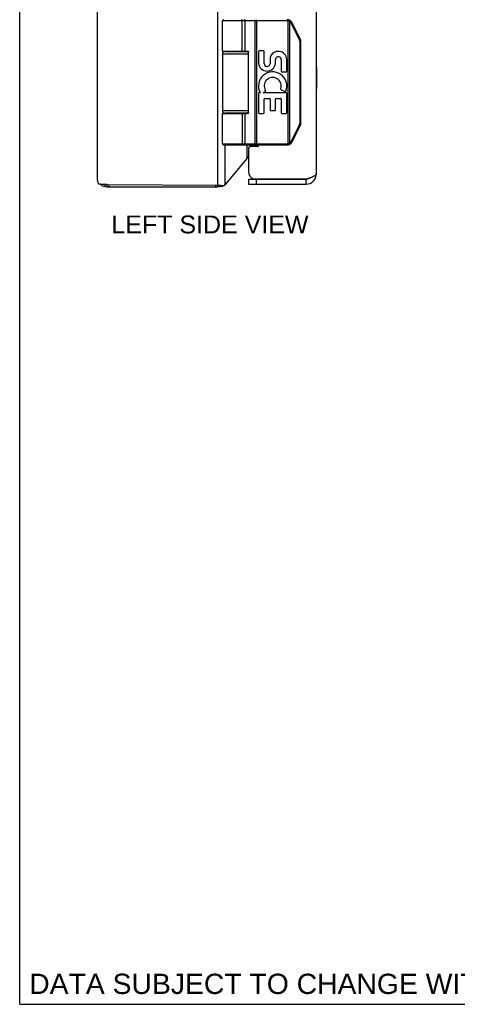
# Model space of a CAD drawing. Header units: inches. Extents: x 0 to 48.6, y 0 to 31.4.
# Tile 1 of 12: x 0 to 5.2, y 0 to 11.8. Entities that reach past the tile are written whole.
import ezdxf

# ---------------------------------------------------------------- set-up
doc = ezdxf.new("R2010")
doc.units = ezdxf.units.IN
doc.header["$LTSCALE"] = 2.671429
doc.header["$MEASUREMENT"] = 0
doc.layers.get('0').update_dxf_attribs({"linetype": 'CONTINUOUS'})
for name, color, linetype in [('02___PRT_ALL_AXES', 7, 'CONTINUOUS'), ('06___PRT_ALL_SURFS', 7, 'CONTINUOUS'), ('DIMENSIONS', 7, 'CONTINUOUS')]:
    doc.layers.add(name, color=color, linetype=linetype)
doc.styles.get("Standard").update_dxf_attribs({"font": 'arial.ttf'})

msp = doc.modelspace()

# ---------------------------------------------------------------- linework, layer by layer
at = {"color": 7, "linetype": 'Continuous'}
for p, q in [((0, 0), (0, 31.4286)), ((2.6593, 11.7906), (2.6591, 11.7906)), ((2.8416, 10.2906), (2.8416, 11.7906)), ((3.2062, 11.7776), (3.2062, 11.7906)), ((3.2062, 11.7776), (2.4288, 11.7776)), ((2.6594, 11.7906), (2.6592, 11.7906)), ((2.6595, 11.7906), (2.6593, 11.7906)), ((2.6596, 11.7905), (2.6595, 11.7906)), ((2.6657, 11.4156), (2.6657, 11.7778)), ((2.6657, 11.4156), (2.6657, 11.7778)), ((2.7017, 11.4156), (2.7017, 11.7776)), ((2.8219, 11.7858), (2.8219, 11.7861)), ((2.8219, 11.7855), (2.8219, 11.7858)), ((2.822, 11.7851), (2.8219, 11.7855)), ((2.822, 11.7848), (2.822, 11.7851)), ((2.8221, 11.7844), (2.822, 11.7848)), ((2.8221, 11.784), (2.8221, 11.7844)), ((2.8221, 11.7836), (2.8221, 11.784)), ((2.8221, 11.7832), (2.8221, 11.7836)), ((2.8222, 11.7829), (2.8221, 11.7832)), ((2.8222, 11.7825), (2.8222, 11.7829)), ((2.8222, 11.782), (2.8222, 11.7825)), ((2.8222, 11.7816), (2.8222, 11.782)), ((2.8223, 11.7812), (2.8222, 11.7816)), ((2.8223, 11.7808), (2.8223, 11.7812)), ((2.8223, 11.7804), (2.8223, 11.7808)), ((2.8223, 11.78), (2.8223, 11.7804)), ((2.8223, 11.7795), (2.8223, 11.78)), ((2.8223, 11.7784), (2.8223, 11.7789)), ((2.8223, 11.778), (2.8223, 11.7784)), ((2.8223, 10.3036), (2.8223, 11.778)), ((3.2181, 11.7761), (3.2212, 11.7887)), ((3.2181, 10.305), (3.2181, 11.7761)), ((3.2354, 11.7693), (3.2356, 11.7696)), ((3.2354, 10.3119), (3.2354, 11.7693)), ((3.2356, 11.7696), (3.236, 11.7702)), ((3.236, 11.7702), (3.2363, 11.7707)), ((3.2363, 11.7707), (3.2367, 11.7712)), ((3.2367, 11.7712), (3.237, 11.7718)), ((3.237, 11.7718), (3.2373, 11.7723)), ((3.2373, 11.7723), (3.2375, 11.7726)), ((3.2375, 11.7726), (3.2377, 11.773)), ((3.2377, 11.773), (3.2379, 11.7733)), ((3.2379, 11.7733), (3.2381, 11.7737)), ((3.2381, 11.7737), (3.2383, 11.774)), ((3.2383, 11.774), (3.2385, 11.7743)), ((3.2385, 11.7743), (3.2387, 11.7746)), ((3.2387, 11.7746), (3.2388, 11.7749)), ((3.2388, 11.7749), (3.239, 11.7752)), ((3.239, 11.7752), (3.2392, 11.7755)), ((3.2392, 11.7755), (3.2393, 11.7758)), ((3.2393, 11.7758), (3.2395, 11.7761)), ((3.2395, 11.7761), (3.2396, 11.7764)), ((3.2396, 11.7764), (3.2397, 11.7766)), ((3.2397, 11.7766), (3.2399, 11.7769)), ((3.2522, 11.7502), (3.2528, 11.7505)), ((3.3534, 11.548), (3.2522, 11.7502)), ((3.2528, 11.7505), (3.2536, 11.7509)), ((3.2536, 11.7509), (3.2543, 11.7513)), ((3.2543, 11.7513), (3.2551, 11.7517)), ((3.2551, 11.7517), (3.2558, 11.7521)), ((3.2558, 11.7521), (3.2564, 11.7524)), ((3.2564, 11.7524), (3.2571, 11.7528)), ((3.2571, 11.7528), (3.2576, 11.753)), ((3.2576, 11.753), (3.258, 11.7533)), ((3.258, 11.7533), (3.2585, 11.7536)), ((3.2585, 11.7536), (3.2589, 11.7538)), ((3.2589, 11.7538), (3.2593, 11.754)), ((3.2593, 11.754), (3.2595, 11.7542)), ((3.2595, 11.7542), (3.2598, 11.7543)), ((3.2598, 11.7543), (3.26, 11.7544)), ((3.26, 11.7544), (3.2602, 11.7546)), ((3.2602, 11.7546), (3.2604, 11.7547)), ((3.2604, 11.7547), (3.2606, 11.7548)), ((3.2606, 11.7548), (3.2608, 11.755)), ((3.3632, 11.5538), (3.2621, 11.756)), ((3.3534, 11.548), (3.3539, 11.5483)), ((3.3539, 11.5483), (3.3547, 11.5486)), ((3.3547, 11.5486), (3.3555, 11.549)), ((3.3555, 11.549), (3.3562, 11.5494)), ((3.3562, 11.5494), (3.3569, 11.5498)), ((3.3569, 11.5498), (3.3576, 11.5502)), ((3.3576, 11.5502), (3.3582, 11.5505)), ((3.3582, 11.5505), (3.3587, 11.5508)), ((3.3586, 11.5258), (3.3698, 11.5258)), ((3.3586, 10.5553), (3.3586, 11.5258)), ((3.3587, 11.5508), (3.3592, 11.551)), ((3.3592, 11.551), (3.3596, 11.5513)), ((3.3596, 11.5513), (3.36, 11.5515)), ((3.36, 11.5515), (3.3604, 11.5518)), ((3.3604, 11.5518), (3.3606, 11.5519)), ((3.3606, 11.5519), (3.3609, 11.5521)), ((3.3609, 11.5521), (3.3611, 11.5522)), ((3.3611, 11.5522), (3.3613, 11.5523)), ((3.3613, 11.5523), (3.3615, 11.5525)), ((3.3615, 11.5525), (3.3617, 11.5526)), ((3.3617, 11.5526), (3.3619, 11.5527)), ((3.3698, 10.5553), (3.3698, 11.5258)), ((2.4288, 11.3806), (2.7397, 11.3806)), ((2.4588, 11.4106), (2.7375, 11.4106)), ((2.7397, 10.6756), (2.7397, 11.4056)), ((2.7397, 10.7006), (2.4288, 10.7006)), ((2.4288, 10.6656), (2.7198, 10.6656)), ((2.7375, 10.6706), (2.4588, 10.6706)), ((2.7017, 10.3036), (2.7017, 10.6656)), ((3.2522, 10.3309), (3.3534, 10.5332)), ((3.2621, 10.3251), (3.3632, 10.5274)), ((3.3534, 10.5332), (3.3543, 10.5327)), ((3.3543, 10.5327), (3.3551, 10.5323)), ((3.3551, 10.5323), (3.3558, 10.5319)), ((3.3558, 10.5319), (3.3565, 10.5315)), ((3.3565, 10.5315), (3.3572, 10.5312)), ((3.3572, 10.5312), (3.3579, 10.5308)), ((3.3579, 10.5308), (3.3584, 10.5305)), ((3.3584, 10.5305), (3.3589, 10.5303)), ((3.3586, 10.5553), (3.3698, 10.5553)), ((3.3589, 10.5303), (3.3593, 10.53)), ((3.3593, 10.53), (3.3597, 10.5298)), ((3.3597, 10.5298), (3.3601, 10.5295)), ((3.3601, 10.5295), (3.3604, 10.5294)), ((3.3604, 10.5294), (3.3606, 10.5292)), ((3.3606, 10.5292), (3.3609, 10.5291)), ((3.3609, 10.5291), (3.3611, 10.529)), ((3.3611, 10.529), (3.3613, 10.5288)), ((3.3613, 10.5288), (3.3615, 10.5287)), ((3.3615, 10.5287), (3.3617, 10.5286)), ((2.4288, 10.3036), (3.2062, 10.3036)), ((2.4418, 10.2906), (3.2062, 10.2906)), ((2.6593, 10.2906), (2.6591, 10.2906)), ((2.6594, 10.2906), (2.6592, 10.2906)), ((2.6595, 10.2906), (2.6593, 10.2906)), ((2.6596, 10.2906), (2.6595, 10.2906)), ((2.6597, 10.2906), (2.6596, 10.2906)), ((2.822, 10.296), (2.8219, 10.2957)), ((2.8219, 10.2957), (2.8219, 10.2954)), ((2.8221, 10.2968), (2.822, 10.2964)), ((2.822, 10.2964), (2.822, 10.296)), ((2.8222, 10.2983), (2.8221, 10.2979)), ((2.8221, 10.2979), (2.8221, 10.2975)), ((2.8221, 10.2975), (2.8221, 10.2971)), ((2.8221, 10.2971), (2.8221, 10.2968)), ((2.8223, 10.2997), (2.8222, 10.2993)), ((2.8222, 10.2987), (2.8222, 10.2983)), ((2.8223, 10.3036), (2.8223, 10.3031)), ((2.8223, 10.3031), (2.8223, 10.3027)), ((2.8223, 10.3027), (2.8223, 10.3023)), ((2.8223, 10.3023), (2.8223, 10.3018)), ((2.8223, 10.3018), (2.8223, 10.3014)), ((2.8223, 10.3014), (2.8223, 10.301)), ((2.8223, 10.301), (2.8223, 10.3006)), ((2.8223, 10.3006), (2.8223, 10.3001)), ((2.8223, 10.3001), (2.8223, 10.2997)), ((3.2062, 10.3036), (3.2062, 10.2906)), ((3.2181, 10.305), (3.2212, 10.2924)), ((3.2354, 10.3119), (3.2358, 10.3113)), ((3.2358, 10.3113), (3.2361, 10.3108)), ((3.2361, 10.3108), (3.2364, 10.3103)), ((3.2364, 10.3103), (3.2368, 10.3097)), ((3.2368, 10.3097), (3.2371, 10.3092)), ((3.2371, 10.3092), (3.2374, 10.3087)), ((3.2374, 10.3087), (3.2376, 10.3083)), ((3.2376, 10.3083), (3.2378, 10.308)), ((3.2378, 10.308), (3.238, 10.3077)), ((3.238, 10.3077), (3.2382, 10.3073)), ((3.2382, 10.3073), (3.2384, 10.307)), ((3.2384, 10.307), (3.2386, 10.3067)), ((3.2386, 10.3067), (3.2388, 10.3064)), ((3.2388, 10.3064), (3.2389, 10.3061)), ((3.2389, 10.3061), (3.2391, 10.3058)), ((3.2391, 10.3058), (3.2392, 10.3055)), ((3.2392, 10.3055), (3.2394, 10.3052)), ((3.2394, 10.3052), (3.2395, 10.3049)), ((3.2395, 10.3049), (3.2397, 10.3046)), ((3.2522, 10.3309), (3.2532, 10.3304)), ((3.2532, 10.3304), (3.254, 10.3301)), ((3.254, 10.3301), (3.2547, 10.3297)), ((3.2547, 10.3297), (3.2554, 10.3293)), ((3.2554, 10.3293), (3.2561, 10.3289)), ((3.2561, 10.3289), (3.2568, 10.3285)), ((3.2568, 10.3285), (3.2573, 10.3283)), ((3.2573, 10.3283), (3.2577, 10.328)), ((3.2577, 10.328), (3.2582, 10.3278)), ((3.2582, 10.3278), (3.2586, 10.3275)), ((3.2586, 10.3275), (3.259, 10.3273)), ((3.259, 10.3273), (3.2593, 10.3271)), ((3.2593, 10.3271), (3.2595, 10.327)), ((3.2595, 10.327), (3.2598, 10.3268)), ((3.2598, 10.3268), (3.26, 10.3267)), ((3.26, 10.3267), (3.2602, 10.3266)), ((3.2602, 10.3266), (3.2604, 10.3264)), ((3.2604, 10.3264), (3.2606, 10.3263)), ((0.9768, 9.8127), (0.9812, 9.819)), ((0.9806, 9.8102), (0.9863, 9.819)), ((1.0212, 9.7932), (1.0267, 9.8188)), ((1.0463, 9.7906), (1.0463, 9.8187)), ((1.0706, 9.7906), (1.0706, 9.8185)), ((2.3509, 9.7906), (2.3509, 9.8111)), ((2.3703, 9.7906), (2.3703, 9.811)), ((2.3962, 9.7934), (2.3939, 9.804)), ((2.4213, 9.8022), (2.3958, 9.8022)), ((2.4027, 9.7988), (2.4351, 9.7988)), ((2.7415, 9.8806), (3.4315, 9.8806)), ((2.7415, 9.8806), (2.7415, 9.8206)), ((2.8315, 9.8806), (2.8315, 9.8206)), ((3.4315, 9.8206), (3.4315, 9.8806)), ((0, 0), (48.5714, 0))]:
    msp.add_line(p, q, dxfattribs=at)
at = {"color": 3, "linetype": 'Continuous'}
for p, q in [((2.3703, 21.7702), (2.3703, 9.811)), ((0.9263, 21.6706), (0.9263, 9.9106)), ((3.5515, 21.6406), (3.5515, 9.9406)), ((2.4622, 11.4106), (2.4622, 11.4156)), ((2.7252, 11.4106), (2.7252, 11.4153)), ((2.4622, 10.6656), (2.4622, 10.6706)), ((2.7252, 10.6659), (2.7252, 10.6706)), ((2.4622, 9.8155), (2.4622, 10.2906)), ((2.7252, 10.1313), (2.7252, 10.2906)), ((2.8465, 10.2706), (2.7615, 10.2706)), ((2.7711, 10.2906), (2.7711, 10.2706)), ((2.7415, 10.2506), (2.7415, 9.9706)), ((2.7252, 10.1313), (2.4622, 9.8155)), ((0.9557, 9.8191), (0.9468, 9.8192)), ((0.966, 9.8191), (0.9557, 9.8191)), ((0.9815, 9.819), (0.966, 9.8191)), ((1.0033, 9.8189), (0.9815, 9.819)), ((1.0463, 9.8187), (1.0033, 9.8189)), ((1.0463, 9.8187), (2.3703, 9.811)), ((1.0463, 9.7906), (2.3703, 9.7906)), ((2.3703, 9.811), (2.3823, 9.8109)), ((2.7415, 9.8206), (3.4315, 9.8206)), ((2.8019, 9.8856), (3.4472, 9.8856))]:
    msp.add_line(p, q, dxfattribs=at)
at = {"color": 7, "linetype": 'Continuous'}
for points in [[(2.7017, 11.7776), (2.7017, 11.7778), (2.7017, 11.778), (2.7017, 11.7782), (2.7016, 11.7784), (2.7016, 11.7787), (2.7016, 11.7789), (2.7016, 11.7791), (2.7016, 11.7793), (2.7016, 11.7795), (2.7015, 11.7797), (2.7015, 11.78), (2.7015, 11.7802), (2.7014, 11.7804), (2.7014, 11.7806), (2.7014, 11.7808), (2.7013, 11.781), (2.7013, 11.7812), (2.7012, 11.7814), (2.7012, 11.7816), (2.7011, 11.7818), (2.7011, 11.782), (2.701, 11.7823), (2.701, 11.7825), (2.7009, 11.7827), (2.7008, 11.7829), (2.7008, 11.7831), (2.7007, 11.7832), (2.7006, 11.7834), (2.7005, 11.7836), (2.7005, 11.7838), (2.7004, 11.784), (2.7003, 11.7842), (2.7002, 11.7844), (2.7001, 11.7846), (2.7, 11.7848), (2.6999, 11.7849), (2.6998, 11.7851), (2.6997, 11.7853), (2.6997, 11.7855), (2.6996, 11.7856), (2.6994, 11.7858), (2.6993, 11.786), (2.6992, 11.7861), (2.6991, 11.7863), (2.699, 11.7865), (2.6989, 11.7866), (2.6988, 11.7868), (2.6987, 11.7869), (2.6985, 11.7871), (2.6984, 11.7872), (2.6983, 11.7874), (2.6982, 11.7875), (2.6981, 11.7876), (2.6979, 11.7878), (2.6978, 11.7879), (2.6977, 11.788), (2.6975, 11.7882), (2.6974, 11.7883), (2.6973, 11.7884), (2.6971, 11.7885), (2.697, 11.7887), (2.6968, 11.7888), (2.6967, 11.7889), (2.6966, 11.789), (2.6964, 11.7891), (2.6963, 11.7892), (2.6961, 11.7893), (2.696, 11.7894), (2.6958, 11.7895), (2.6957, 11.7895), (2.6955, 11.7896), (2.6954, 11.7897), (2.6952, 11.7898), (2.6951, 11.7899), (2.6949, 11.7899), (2.6947, 11.79), (2.6946, 11.7901), (2.6944, 11.7901), (2.6943, 11.7902), (2.6941, 11.7902), (2.6939, 11.7903), (2.6938, 11.7903), (2.6936, 11.7904), (2.6935, 11.7904), (2.6933, 11.7904), (2.6931, 11.7905), (2.693, 11.7905), (2.6928, 11.7905), (2.6926, 11.7905), (2.6925, 11.7905), (2.6923, 11.7906), (2.6922, 11.7906), (2.692, 11.7906), (2.6918, 11.7906)], [(2.8219, 11.7861), (2.8218, 11.7863), (2.8218, 11.7865), (2.8218, 11.7866), (2.8218, 11.7868), (2.8217, 11.7869), (2.8217, 11.7871), (2.8217, 11.7872), (2.8217, 11.7874), (2.8216, 11.7875), (2.8216, 11.7876), (2.8216, 11.7878), (2.8216, 11.7879), (2.8215, 11.788), (2.8215, 11.7882), (2.8215, 11.7883), (2.8215, 11.7884), (2.8214, 11.7885), (2.8214, 11.7887), (2.8214, 11.7888), (2.8213, 11.7889), (2.8213, 11.789), (2.8213, 11.7891), (2.8213, 11.7892), (2.8212, 11.7893), (2.8212, 11.7894), (2.8212, 11.7895), (2.8211, 11.7895), (2.8211, 11.7896), (2.8211, 11.7897), (2.821, 11.7898), (2.821, 11.7899), (2.821, 11.7899), (2.8209, 11.79), (2.8209, 11.7901), (2.8209, 11.7901), (2.8208, 11.7902), (2.8208, 11.7902), (2.8208, 11.7903), (2.8207, 11.7903), (2.8207, 11.7904), (2.8207, 11.7904), (2.8206, 11.7904), (2.8206, 11.7905), (2.8206, 11.7905), (2.8205, 11.7905), (2.8205, 11.7905), (2.8205, 11.7905), (2.8204, 11.7906), (2.8204, 11.7906), (2.8204, 11.7906), (2.8203, 11.7906)], [(2.6657, 11.7778), (2.6657, 11.778), (2.6657, 11.7782), (2.6657, 11.7784), (2.6657, 11.7787), (2.6657, 11.7789), (2.6657, 11.7791), (2.6656, 11.7793), (2.6656, 11.7795), (2.6656, 11.7797), (2.6656, 11.78), (2.6656, 11.7802), (2.6656, 11.7804), (2.6655, 11.7806), (2.6655, 11.7808), (2.6655, 11.781), (2.6654, 11.7812), (2.6654, 11.7814), (2.6654, 11.7816), (2.6653, 11.7818), (2.6653, 11.782), (2.6653, 11.7823), (2.6652, 11.7825), (2.6652, 11.7827), (2.6651, 11.7829), (2.6651, 11.7831), (2.6651, 11.7832), (2.665, 11.7834), (2.665, 11.7836), (2.6649, 11.7838), (2.6648, 11.784), (2.6648, 11.7842), (2.6647, 11.7844), (2.6647, 11.7846), (2.6646, 11.7848), (2.6646, 11.7849), (2.6645, 11.7851), (2.6644, 11.7853), (2.6644, 11.7855), (2.6643, 11.7856), (2.6642, 11.7858), (2.6642, 11.786), (2.6641, 11.7861), (2.664, 11.7863), (2.6639, 11.7865), (2.6639, 11.7866), (2.6638, 11.7868), (2.6637, 11.7869), (2.6636, 11.7871), (2.6635, 11.7872), (2.6635, 11.7874), (2.6634, 11.7875), (2.6633, 11.7876), (2.6632, 11.7878), (2.6631, 11.7879), (2.663, 11.788), (2.663, 11.7882), (2.6629, 11.7883), (2.6628, 11.7884), (2.6627, 11.7885), (2.6626, 11.7887), (2.6625, 11.7888), (2.6624, 11.7889), (2.6623, 11.789), (2.6622, 11.7891), (2.6621, 11.7892), (2.662, 11.7893), (2.6619, 11.7894), (2.6618, 11.7895), (2.6617, 11.7895), (2.6616, 11.7896), (2.6615, 11.7897), (2.6614, 11.7898), (2.6613, 11.7899), (2.6612, 11.7899), (2.6611, 11.79), (2.661, 11.7901), (2.6609, 11.7901), (2.6608, 11.7902), (2.6607, 11.7902), (2.6606, 11.7903), (2.6605, 11.7903), (2.6604, 11.7904), (2.6602, 11.7904), (2.6601, 11.7904), (2.66, 11.7905), (2.6599, 11.7905), (2.6598, 11.7905), (2.6597, 11.7905), (2.6596, 11.7905)], [(2.6657, 11.7778), (2.6657, 11.778), (2.6657, 11.7782), (2.6657, 11.7784), (2.6657, 11.7787), (2.6656, 11.7789), (2.6656, 11.7791), (2.6656, 11.7793), (2.6656, 11.7795), (2.6656, 11.7797), (2.6656, 11.78), (2.6655, 11.7802), (2.6655, 11.7804), (2.6655, 11.7806), (2.6655, 11.7808), (2.6654, 11.781), (2.6654, 11.7812), (2.6654, 11.7814), (2.6653, 11.7816), (2.6653, 11.7818), (2.6653, 11.782), (2.6652, 11.7823), (2.6652, 11.7825), (2.6652, 11.7827), (2.6651, 11.7829), (2.6651, 11.7831), (2.665, 11.7832), (2.665, 11.7834), (2.6649, 11.7836), (2.6649, 11.7838), (2.6648, 11.784), (2.6648, 11.7842), (2.6647, 11.7844), (2.6646, 11.7846), (2.6646, 11.7848), (2.6645, 11.7849), (2.6645, 11.7851), (2.6644, 11.7853), (2.6643, 11.7855), (2.6643, 11.7856), (2.6642, 11.7858), (2.6641, 11.786), (2.6641, 11.7861), (2.664, 11.7863), (2.6639, 11.7865), (2.6638, 11.7866), (2.6638, 11.7868), (2.6637, 11.7869), (2.6636, 11.7871), (2.6635, 11.7872), (2.6634, 11.7874), (2.6634, 11.7875), (2.6633, 11.7876), (2.6632, 11.7878), (2.6631, 11.7879), (2.663, 11.788), (2.6629, 11.7882), (2.6628, 11.7883), (2.6627, 11.7884), (2.6626, 11.7885), (2.6626, 11.7887), (2.6625, 11.7888), (2.6624, 11.7889), (2.6623, 11.789), (2.6622, 11.7891), (2.6621, 11.7892), (2.662, 11.7893), (2.6619, 11.7894), (2.6618, 11.7895), (2.6617, 11.7895), (2.6616, 11.7896), (2.6615, 11.7897), (2.6614, 11.7898), (2.6613, 11.7899), (2.6612, 11.7899), (2.6611, 11.79), (2.661, 11.7901), (2.6609, 11.7901), (2.6607, 11.7902), (2.6606, 11.7902), (2.6605, 11.7903), (2.6604, 11.7903), (2.6603, 11.7904), (2.6602, 11.7904), (2.6601, 11.7904), (2.66, 11.7905), (2.6599, 11.7905), (2.6598, 11.7905), (2.6597, 11.7905)], [(2.8223, 11.7789), (2.8223, 11.7791), (2.8223, 11.7795)], [(3.2354, 11.7693), (3.2349, 11.7696), (3.2344, 11.7699), (3.2339, 11.7702), (3.2334, 11.7704), (3.2329, 11.7707), (3.2323, 11.771), (3.2318, 11.7712), (3.2313, 11.7715), (3.2308, 11.7718), (3.2302, 11.772), (3.2297, 11.7723), (3.2292, 11.7725), (3.2286, 11.7727), (3.2281, 11.773), (3.2276, 11.7732), (3.227, 11.7734), (3.2265, 11.7736), (3.2259, 11.7738), (3.2254, 11.774), (3.2248, 11.7742), (3.2243, 11.7744), (3.2237, 11.7746), (3.2232, 11.7748), (3.2226, 11.7749), (3.222, 11.7751), (3.2215, 11.7753), (3.2209, 11.7754), (3.2204, 11.7756), (3.2198, 11.7757), (3.2192, 11.7759), (3.2187, 11.776), (3.2181, 11.7761)], [(3.2522, 11.7502), (3.252, 11.7507), (3.2518, 11.7512), (3.2515, 11.7516), (3.2512, 11.7521), (3.251, 11.7526), (3.2507, 11.753), (3.2504, 11.7535), (3.2502, 11.754), (3.2499, 11.7544), (3.2496, 11.7549), (3.2493, 11.7553), (3.249, 11.7558), (3.2487, 11.7562), (3.2484, 11.7566), (3.2481, 11.7571), (3.2478, 11.7575), (3.2475, 11.7579), (3.2471, 11.7584), (3.2468, 11.7588), (3.2465, 11.7592), (3.2461, 11.7596), (3.2458, 11.76), (3.2454, 11.7604), (3.2451, 11.7608), (3.2447, 11.7612), (3.2444, 11.7616), (3.244, 11.762), (3.2436, 11.7624), (3.2433, 11.7628), (3.2429, 11.7632), (3.2425, 11.7636), (3.2421, 11.7639), (3.2417, 11.7643), (3.2413, 11.7647), (3.2409, 11.765), (3.2405, 11.7654), (3.2401, 11.7657), (3.2397, 11.7661), (3.2393, 11.7664), (3.2389, 11.7667), (3.2385, 11.7671), (3.238, 11.7674), (3.2376, 11.7677), (3.2372, 11.768), (3.2367, 11.7684), (3.2363, 11.7687), (3.2359, 11.769), (3.2354, 11.7693)], [(3.2399, 11.7769), (3.2399, 11.777), (3.24, 11.7772), (3.2401, 11.7773), (3.2401, 11.7774), (3.2402, 11.7775), (3.2402, 11.7776), (3.2403, 11.7778), (3.2403, 11.7779), (3.2404, 11.778), (3.2404, 11.7781), (3.2405, 11.7782), (3.2405, 11.7783), (3.2405, 11.7784), (3.2406, 11.7785), (3.2406, 11.7786), (3.2406, 11.7787), (3.2407, 11.7788), (3.2407, 11.7788), (3.2407, 11.7789), (3.2408, 11.779), (3.2408, 11.7791), (3.2408, 11.7792), (3.2408, 11.7792), (3.2408, 11.7793), (3.2409, 11.7794), (3.2409, 11.7794), (3.2409, 11.7795), (3.2409, 11.7796), (3.2409, 11.7796), (3.2409, 11.7797), (3.2409, 11.7797), (3.2409, 11.7798), (3.2409, 11.7798), (3.2409, 11.7799), (3.2409, 11.7799), (3.2409, 11.7799), (3.2409, 11.78), (3.2409, 11.78), (3.2409, 11.78), (3.2409, 11.78), (3.2409, 11.7801), (3.2408, 11.7801), (3.2408, 11.7801)], [(3.2608, 11.755), (3.2609, 11.755), (3.261, 11.7551), (3.261, 11.7551), (3.2611, 11.7552), (3.2612, 11.7552), (3.2613, 11.7553), (3.2613, 11.7553), (3.2614, 11.7554), (3.2615, 11.7554), (3.2615, 11.7555), (3.2616, 11.7555), (3.2616, 11.7555), (3.2617, 11.7556), (3.2617, 11.7556), (3.2618, 11.7557), (3.2618, 11.7557), (3.2619, 11.7557), (3.2619, 11.7558), (3.2619, 11.7558), (3.262, 11.7558), (3.262, 11.7559), (3.262, 11.7559), (3.262, 11.7559), (3.262, 11.7559), (3.2621, 11.7559), (3.2621, 11.756), (3.2621, 11.756), (3.2621, 11.756), (3.2621, 11.756), (3.2621, 11.756)], [(3.3586, 11.5258), (3.3586, 11.5264), (3.3586, 11.5269), (3.3586, 11.5275), (3.3585, 11.528), (3.3585, 11.5286), (3.3585, 11.5291), (3.3584, 11.5296), (3.3584, 11.5302), (3.3584, 11.5307), (3.3583, 11.5313), (3.3582, 11.5318), (3.3582, 11.5324), (3.3581, 11.5329), (3.358, 11.5334), (3.3579, 11.534), (3.3578, 11.5345), (3.3577, 11.5351), (3.3576, 11.5356), (3.3575, 11.5361), (3.3574, 11.5367), (3.3573, 11.5372), (3.3571, 11.5377), (3.357, 11.5383), (3.3569, 11.5388), (3.3567, 11.5393), (3.3566, 11.5398), (3.3564, 11.5404), (3.3563, 11.5409), (3.3561, 11.5414), (3.3559, 11.5419), (3.3557, 11.5424), (3.3555, 11.5429), (3.3553, 11.5435), (3.3552, 11.544), (3.3549, 11.5445), (3.3547, 11.545), (3.3545, 11.5455), (3.3543, 11.546), (3.3541, 11.5465), (3.3538, 11.547), (3.3536, 11.5475), (3.3534, 11.548)], [(3.3619, 11.5527), (3.362, 11.5528), (3.3621, 11.5528), (3.3622, 11.5529), (3.3623, 11.5529), (3.3623, 11.553), (3.3624, 11.553), (3.3625, 11.5531), (3.3625, 11.5531), (3.3626, 11.5532), (3.3627, 11.5532), (3.3627, 11.5533), (3.3628, 11.5533), (3.3628, 11.5533), (3.3629, 11.5534), (3.3629, 11.5534), (3.363, 11.5534), (3.363, 11.5535), (3.363, 11.5535), (3.3631, 11.5535), (3.3631, 11.5536), (3.3631, 11.5536), (3.3631, 11.5536), (3.3632, 11.5536), (3.3632, 11.5537), (3.3632, 11.5537), (3.3632, 11.5537), (3.3632, 11.5537), (3.3632, 11.5537), (3.3632, 11.5538), (3.3632, 11.5538)], [(2.4288, 11.4156), (2.7198, 11.4156), (2.7205, 11.4156), (2.7212, 11.4156), (2.7218, 11.4155), (2.7225, 11.4155), (2.7231, 11.4155), (2.7237, 11.4154), (2.7243, 11.4154), (2.7249, 11.4153), (2.7255, 11.4153), (2.726, 11.4152), (2.7265, 11.4151), (2.727, 11.4151), (2.7275, 11.415), (2.7279, 11.4149), (2.7284, 11.4148), (2.7288, 11.4148), (2.7292, 11.4147), (2.7296, 11.4146), (2.73, 11.4145), (2.7303, 11.4144), (2.7307, 11.4143), (2.731, 11.4142), (2.7314, 11.4141), (2.7317, 11.414), (2.732, 11.4139), (2.7323, 11.4138), (2.7326, 11.4136), (2.7329, 11.4135), (2.7332, 11.4134), (2.7334, 11.4133), (2.7337, 11.4132), (2.7339, 11.4131), (2.7342, 11.413), (2.7344, 11.4128), (2.7346, 11.4127), (2.7348, 11.4126), (2.735, 11.4125), (2.7353, 11.4124), (2.7354, 11.4122), (2.7356, 11.4121), (2.7358, 11.412), (2.736, 11.4119), (2.7362, 11.4117), (2.7363, 11.4116), (2.7365, 11.4115), (2.7366, 11.4114), (2.7368, 11.4113), (2.7369, 11.4111), (2.7371, 11.411), (2.7372, 11.4109), (2.7373, 11.4108), (2.7375, 11.4106), (2.7376, 11.4105), (2.7377, 11.4104), (2.7378, 11.4103), (2.7379, 11.4102), (2.738, 11.41), (2.7381, 11.4099), (2.7382, 11.4098), (2.7383, 11.4097), (2.7384, 11.4096), (2.7385, 11.4094), (2.7385, 11.4093), (2.7386, 11.4092), (2.7387, 11.4091), (2.7388, 11.409), (2.7388, 11.4089), (2.7389, 11.4087), (2.739, 11.4086), (2.739, 11.4085), (2.7391, 11.4084), (2.7391, 11.4083), (2.7392, 11.4082), (2.7392, 11.4081), (2.7393, 11.408), (2.7393, 11.4078), (2.7394, 11.4077), (2.7394, 11.4076), (2.7394, 11.4075), (2.7395, 11.4074), (2.7395, 11.4073), (2.7395, 11.4072), (2.7396, 11.4071), (2.7396, 11.407), (2.7396, 11.4069), (2.7396, 11.4068), (2.7396, 11.4066), (2.7397, 11.4065), (2.7397, 11.4064), (2.7397, 11.4063), (2.7397, 11.4062), (2.7397, 11.4061), (2.7397, 11.406), (2.7397, 11.4059), (2.7397, 11.4058), (2.7397, 11.4057), (2.7397, 11.4056)], [(2.6657, 10.6656), (2.6657, 10.3034), (2.6657, 10.3031), (2.6657, 10.3029), (2.6657, 10.3027), (2.6657, 10.3025), (2.6656, 10.3023), (2.6656, 10.3021), (2.6656, 10.3018), (2.6656, 10.3016), (2.6656, 10.3014), (2.6656, 10.3012), (2.6655, 10.301), (2.6655, 10.3008), (2.6655, 10.3006), (2.6655, 10.3004), (2.6654, 10.3001), (2.6654, 10.2999), (2.6654, 10.2997), (2.6653, 10.2995), (2.6653, 10.2993), (2.6653, 10.2991), (2.6652, 10.2989), (2.6652, 10.2987), (2.6652, 10.2985), (2.6651, 10.2983), (2.6651, 10.2981), (2.665, 10.2979), (2.665, 10.2977), (2.6649, 10.2975), (2.6649, 10.2973), (2.6648, 10.2971), (2.6648, 10.297), (2.6647, 10.2968), (2.6646, 10.2966), (2.6646, 10.2964), (2.6645, 10.2962), (2.6645, 10.296), (2.6644, 10.2959), (2.6643, 10.2957), (2.6643, 10.2955), (2.6642, 10.2954), (2.6641, 10.2952), (2.6641, 10.295), (2.664, 10.2949), (2.6639, 10.2947), (2.6638, 10.2945), (2.6638, 10.2944), (2.6637, 10.2942), (2.6636, 10.2941), (2.6635, 10.2939), (2.6634, 10.2938), (2.6634, 10.2937), (2.6633, 10.2935), (2.6632, 10.2934), (2.6631, 10.2932), (2.663, 10.2931), (2.6629, 10.293), (2.6628, 10.2929), (2.6627, 10.2927), (2.6626, 10.2926), (2.6626, 10.2925), (2.6625, 10.2924), (2.6624, 10.2923), (2.6623, 10.2922), (2.6622, 10.2921), (2.6621, 10.292), (2.662, 10.2919), (2.6619, 10.2918), (2.6618, 10.2917), (2.6617, 10.2916), (2.6616, 10.2915), (2.6615, 10.2914), (2.6614, 10.2914), (2.6613, 10.2913), (2.6612, 10.2912), (2.6611, 10.2912), (2.661, 10.2911), (2.6609, 10.291), (2.6607, 10.291), (2.6606, 10.2909), (2.6605, 10.2909), (2.6604, 10.2908), (2.6603, 10.2908), (2.6602, 10.2908), (2.6601, 10.2907), (2.66, 10.2907), (2.6599, 10.2907), (2.6598, 10.2906), (2.6597, 10.2906)], [(2.6657, 10.6656), (2.6657, 10.3034), (2.6657, 10.3031), (2.6657, 10.3029), (2.6657, 10.3027), (2.6657, 10.3025), (2.6657, 10.3023), (2.6657, 10.3021), (2.6656, 10.3018), (2.6656, 10.3016), (2.6656, 10.3014), (2.6656, 10.3012), (2.6656, 10.301), (2.6656, 10.3008), (2.6655, 10.3006), (2.6655, 10.3004), (2.6655, 10.3001), (2.6654, 10.2999), (2.6654, 10.2997), (2.6654, 10.2995), (2.6653, 10.2993), (2.6653, 10.2991), (2.6653, 10.2989), (2.6652, 10.2987), (2.6652, 10.2985), (2.6651, 10.2983), (2.6651, 10.2981), (2.6651, 10.2979), (2.665, 10.2977), (2.665, 10.2975), (2.6649, 10.2973), (2.6648, 10.2971), (2.6648, 10.297), (2.6647, 10.2968), (2.6647, 10.2966), (2.6646, 10.2964), (2.6646, 10.2962), (2.6645, 10.296), (2.6644, 10.2959), (2.6644, 10.2957), (2.6643, 10.2955), (2.6642, 10.2954), (2.6642, 10.2952), (2.6641, 10.295), (2.664, 10.2949), (2.6639, 10.2947), (2.6639, 10.2945), (2.6638, 10.2944), (2.6637, 10.2942), (2.6636, 10.2941), (2.6635, 10.2939), (2.6635, 10.2938), (2.6634, 10.2937), (2.6633, 10.2935), (2.6632, 10.2934), (2.6631, 10.2932), (2.663, 10.2931), (2.663, 10.293), (2.6629, 10.2929), (2.6628, 10.2927), (2.6627, 10.2926), (2.6626, 10.2925), (2.6625, 10.2924), (2.6624, 10.2923), (2.6623, 10.2922), (2.6622, 10.2921), (2.6621, 10.292), (2.662, 10.2919), (2.6619, 10.2918), (2.6618, 10.2917), (2.6617, 10.2916), (2.6616, 10.2915), (2.6615, 10.2914), (2.6614, 10.2914), (2.6613, 10.2913), (2.6612, 10.2912), (2.6611, 10.2912), (2.661, 10.2911), (2.6609, 10.291), (2.6608, 10.291), (2.6607, 10.2909), (2.6606, 10.2909), (2.6605, 10.2908), (2.6604, 10.2908), (2.6602, 10.2908), (2.6601, 10.2907), (2.66, 10.2907), (2.6599, 10.2907), (2.6598, 10.2906), (2.6597, 10.2906)], [(2.7397, 10.6756), (2.7397, 10.6755), (2.7397, 10.6754), (2.7397, 10.6753), (2.7397, 10.6752), (2.7397, 10.675), (2.7397, 10.6749), (2.7397, 10.6748), (2.7397, 10.6747), (2.7397, 10.6746), (2.7396, 10.6745), (2.7396, 10.6744), (2.7396, 10.6743), (2.7396, 10.6742), (2.7396, 10.6741), (2.7395, 10.674), (2.7395, 10.6739), (2.7395, 10.6738), (2.7394, 10.6736), (2.7394, 10.6735), (2.7394, 10.6734), (2.7393, 10.6733), (2.7393, 10.6732), (2.7392, 10.6731), (2.7392, 10.673), (2.7391, 10.6729), (2.7391, 10.6728), (2.739, 10.6726), (2.739, 10.6725), (2.7389, 10.6724), (2.7388, 10.6723), (2.7388, 10.6722), (2.7387, 10.6721), (2.7386, 10.6719), (2.7385, 10.6718), (2.7385, 10.6717), (2.7384, 10.6716), (2.7383, 10.6715), (2.7382, 10.6714), (2.7381, 10.6712), (2.738, 10.6711), (2.7379, 10.671), (2.7378, 10.6709), (2.7377, 10.6708), (2.7376, 10.6706), (2.7375, 10.6705), (2.7373, 10.6704), (2.7372, 10.6703), (2.7371, 10.6702), (2.7369, 10.67), (2.7368, 10.6699), (2.7366, 10.6698), (2.7365, 10.6697), (2.7363, 10.6695), (2.7362, 10.6694), (2.736, 10.6693), (2.7358, 10.6692), (2.7356, 10.669), (2.7354, 10.6689), (2.7353, 10.6688), (2.735, 10.6687), (2.7348, 10.6686), (2.7346, 10.6684), (2.7344, 10.6683), (2.7342, 10.6682), (2.7339, 10.6681), (2.7337, 10.668), (2.7334, 10.6679), (2.7332, 10.6677), (2.7329, 10.6676), (2.7326, 10.6675), (2.7323, 10.6674), (2.732, 10.6673), (2.7317, 10.6672), (2.7314, 10.6671), (2.731, 10.667), (2.7307, 10.6669), (2.7303, 10.6668), (2.73, 10.6667), (2.7296, 10.6666), (2.7292, 10.6665), (2.7288, 10.6664), (2.7284, 10.6663), (2.7279, 10.6662), (2.7275, 10.6662), (2.727, 10.6661), (2.7265, 10.666), (2.726, 10.6659), (2.7255, 10.6659), (2.7249, 10.6658), (2.7243, 10.6658), (2.7237, 10.6657), (2.7231, 10.6657), (2.7225, 10.6657), (2.7218, 10.6656), (2.7212, 10.6656), (2.7205, 10.6656), (2.7198, 10.6656)], [(3.3534, 10.5332), (3.3536, 10.5337), (3.3538, 10.5342), (3.3541, 10.5347), (3.3543, 10.5352), (3.3545, 10.5357), (3.3547, 10.5362), (3.3549, 10.5367), (3.3552, 10.5372), (3.3553, 10.5377), (3.3555, 10.5382), (3.3557, 10.5387), (3.3559, 10.5392), (3.3561, 10.5398), (3.3563, 10.5403), (3.3564, 10.5408), (3.3566, 10.5413), (3.3567, 10.5418), (3.3569, 10.5424), (3.357, 10.5429), (3.3571, 10.5434), (3.3573, 10.544), (3.3574, 10.5445), (3.3575, 10.545), (3.3576, 10.5456), (3.3577, 10.5461), (3.3578, 10.5466), (3.3579, 10.5472), (3.358, 10.5477), (3.3581, 10.5483), (3.3582, 10.5488), (3.3582, 10.5493), (3.3583, 10.5499), (3.3584, 10.5504), (3.3584, 10.551), (3.3584, 10.5515), (3.3585, 10.5521), (3.3585, 10.5526), (3.3585, 10.5531), (3.3586, 10.5537), (3.3586, 10.5542), (3.3586, 10.5548), (3.3586, 10.5553)], [(3.3617, 10.5286), (3.3619, 10.5285), (3.362, 10.5284), (3.3621, 10.5283), (3.3622, 10.5283), (3.3623, 10.5282), (3.3623, 10.5282), (3.3624, 10.5281), (3.3625, 10.5281), (3.3625, 10.528), (3.3626, 10.528), (3.3627, 10.5279), (3.3627, 10.5279), (3.3628, 10.5279), (3.3628, 10.5278), (3.3629, 10.5278), (3.3629, 10.5277), (3.363, 10.5277), (3.363, 10.5277), (3.363, 10.5276), (3.3631, 10.5276), (3.3631, 10.5276), (3.3631, 10.5276), (3.3631, 10.5275), (3.3632, 10.5275), (3.3632, 10.5275), (3.3632, 10.5275), (3.3632, 10.5274), (3.3632, 10.5274), (3.3632, 10.5274), (3.3632, 10.5274), (3.3632, 10.5274)], [(2.7017, 10.3036), (2.7017, 10.3034), (2.7017, 10.3031), (2.7017, 10.3029), (2.7016, 10.3027), (2.7016, 10.3025), (2.7016, 10.3023), (2.7016, 10.3021), (2.7016, 10.3018), (2.7016, 10.3016), (2.7015, 10.3014), (2.7015, 10.3012), (2.7015, 10.301), (2.7014, 10.3008), (2.7014, 10.3006), (2.7014, 10.3004), (2.7013, 10.3001), (2.7013, 10.2999), (2.7012, 10.2997), (2.7012, 10.2995), (2.7011, 10.2993), (2.7011, 10.2991), (2.701, 10.2989), (2.701, 10.2987), (2.7009, 10.2985), (2.7008, 10.2983), (2.7008, 10.2981), (2.7007, 10.2979), (2.7006, 10.2977), (2.7005, 10.2975), (2.7005, 10.2973), (2.7004, 10.2971), (2.7003, 10.297), (2.7002, 10.2968), (2.7001, 10.2966), (2.7, 10.2964), (2.6999, 10.2962), (2.6998, 10.296), (2.6997, 10.2959), (2.6997, 10.2957), (2.6996, 10.2955), (2.6994, 10.2954), (2.6993, 10.2952), (2.6992, 10.295), (2.6991, 10.2949), (2.699, 10.2947), (2.6989, 10.2945), (2.6988, 10.2944), (2.6987, 10.2942), (2.6985, 10.2941), (2.6984, 10.2939), (2.6983, 10.2938), (2.6982, 10.2937), (2.6981, 10.2935), (2.6979, 10.2934), (2.6978, 10.2932), (2.6977, 10.2931), (2.6975, 10.293), (2.6974, 10.2929), (2.6973, 10.2927), (2.6971, 10.2926), (2.697, 10.2925), (2.6968, 10.2924), (2.6967, 10.2923), (2.6966, 10.2922), (2.6964, 10.2921), (2.6963, 10.292), (2.6961, 10.2919), (2.696, 10.2918), (2.6958, 10.2917), (2.6957, 10.2916), (2.6955, 10.2915), (2.6954, 10.2914), (2.6952, 10.2914), (2.6951, 10.2913), (2.6949, 10.2912), (2.6947, 10.2912), (2.6946, 10.2911), (2.6944, 10.291), (2.6943, 10.291), (2.6941, 10.2909), (2.6939, 10.2909), (2.6938, 10.2908), (2.6936, 10.2908), (2.6935, 10.2908), (2.6933, 10.2907), (2.6931, 10.2907), (2.693, 10.2907), (2.6928, 10.2906), (2.6926, 10.2906), (2.6925, 10.2906), (2.6923, 10.2906), (2.6922, 10.2906), (2.692, 10.2906), (2.6918, 10.2906)], [(2.8219, 10.2954), (2.8219, 10.295), (2.8218, 10.2949), (2.8218, 10.2947), (2.8218, 10.2945), (2.8218, 10.2944), (2.8217, 10.2942), (2.8217, 10.2941), (2.8217, 10.2939), (2.8217, 10.2938), (2.8216, 10.2937), (2.8216, 10.2935), (2.8216, 10.2934), (2.8216, 10.2932), (2.8215, 10.2931), (2.8215, 10.293), (2.8215, 10.2929), (2.8215, 10.2927), (2.8214, 10.2926), (2.8214, 10.2925), (2.8214, 10.2924), (2.8213, 10.2923), (2.8213, 10.2922), (2.8213, 10.2921), (2.8213, 10.292), (2.8212, 10.2919), (2.8212, 10.2918), (2.8212, 10.2917), (2.8211, 10.2916), (2.8211, 10.2915), (2.8211, 10.2914), (2.821, 10.2914), (2.821, 10.2913), (2.821, 10.2912), (2.8209, 10.2912), (2.8209, 10.2911), (2.8209, 10.291), (2.8208, 10.291), (2.8208, 10.2909), (2.8208, 10.2909), (2.8207, 10.2908), (2.8207, 10.2908), (2.8207, 10.2908), (2.8206, 10.2907), (2.8206, 10.2907), (2.8206, 10.2907), (2.8205, 10.2906), (2.8205, 10.2906), (2.8205, 10.2906), (2.8204, 10.2906), (2.8204, 10.2906), (2.8204, 10.2906), (2.8203, 10.2906)], [(2.8222, 10.2993), (2.8222, 10.2989), (2.8222, 10.2987)], [(3.2181, 10.305), (3.2187, 10.3052), (3.2192, 10.3053), (3.2198, 10.3054), (3.2204, 10.3056), (3.2209, 10.3057), (3.2215, 10.3059), (3.222, 10.3061), (3.2226, 10.3062), (3.2232, 10.3064), (3.2237, 10.3066), (3.2243, 10.3068), (3.2248, 10.307), (3.2254, 10.3071), (3.2259, 10.3073), (3.2265, 10.3076), (3.227, 10.3078), (3.2276, 10.308), (3.2281, 10.3082), (3.2286, 10.3084), (3.2292, 10.3087), (3.2297, 10.3089), (3.2302, 10.3091), (3.2308, 10.3094), (3.2313, 10.3097), (3.2318, 10.3099), (3.2323, 10.3102), (3.2329, 10.3104), (3.2334, 10.3107), (3.2339, 10.311), (3.2344, 10.3113), (3.2349, 10.3116), (3.2354, 10.3119)], [(3.2354, 10.3119), (3.2359, 10.3122), (3.2363, 10.3125), (3.2367, 10.3128), (3.2372, 10.3131), (3.2376, 10.3134), (3.238, 10.3138), (3.2385, 10.3141), (3.2389, 10.3144), (3.2393, 10.3148), (3.2397, 10.3151), (3.2401, 10.3154), (3.2405, 10.3158), (3.2409, 10.3161), (3.2413, 10.3165), (3.2417, 10.3169), (3.2421, 10.3172), (3.2425, 10.3176), (3.2429, 10.318), (3.2433, 10.3184), (3.2436, 10.3187), (3.244, 10.3191), (3.2444, 10.3195), (3.2447, 10.3199), (3.2451, 10.3203), (3.2454, 10.3207), (3.2458, 10.3211), (3.2461, 10.3215), (3.2465, 10.322), (3.2468, 10.3224), (3.2471, 10.3228), (3.2475, 10.3232), (3.2478, 10.3237), (3.2481, 10.3241), (3.2484, 10.3245), (3.2487, 10.325), (3.249, 10.3254), (3.2493, 10.3258), (3.2496, 10.3263), (3.2499, 10.3267), (3.2502, 10.3272), (3.2504, 10.3277), (3.2507, 10.3281), (3.251, 10.3286), (3.2512, 10.329), (3.2515, 10.3295), (3.2518, 10.33), (3.252, 10.3305), (3.2522, 10.3309)], [(3.2397, 10.3046), (3.2398, 10.3044), (3.2399, 10.3042), (3.2399, 10.3041), (3.24, 10.304), (3.2401, 10.3039), (3.2401, 10.3038), (3.2402, 10.3036), (3.2402, 10.3035), (3.2403, 10.3034), (3.2403, 10.3033), (3.2404, 10.3032), (3.2404, 10.3031), (3.2405, 10.303), (3.2405, 10.3029), (3.2405, 10.3028), (3.2406, 10.3027), (3.2406, 10.3026), (3.2406, 10.3025), (3.2407, 10.3024), (3.2407, 10.3023), (3.2407, 10.3022), (3.2408, 10.3022), (3.2408, 10.3021), (3.2408, 10.302), (3.2408, 10.3019), (3.2408, 10.3019), (3.2409, 10.3018), (3.2409, 10.3017), (3.2409, 10.3017), (3.2409, 10.3016), (3.2409, 10.3015), (3.2409, 10.3015), (3.2409, 10.3014), (3.2409, 10.3014), (3.2409, 10.3013), (3.2409, 10.3013), (3.2409, 10.3013), (3.2409, 10.3012), (3.2409, 10.3012), (3.2409, 10.3012), (3.2409, 10.3011), (3.2409, 10.3011), (3.2409, 10.3011), (3.2408, 10.3011), (3.2408, 10.3011)], [(3.2606, 10.3263), (3.2608, 10.3262), (3.2609, 10.3261), (3.261, 10.3261), (3.261, 10.326), (3.2611, 10.326), (3.2612, 10.3259), (3.2613, 10.3259), (3.2613, 10.3258), (3.2614, 10.3258), (3.2615, 10.3257), (3.2615, 10.3257), (3.2616, 10.3257), (3.2616, 10.3256), (3.2617, 10.3256), (3.2617, 10.3255), (3.2618, 10.3255), (3.2618, 10.3255), (3.2619, 10.3254), (3.2619, 10.3254), (3.2619, 10.3254), (3.262, 10.3253), (3.262, 10.3253), (3.262, 10.3253), (3.262, 10.3253), (3.262, 10.3252), (3.2621, 10.3252), (3.2621, 10.3252), (3.2621, 10.3252), (3.2621, 10.3252), (3.2621, 10.3251), (3.2621, 10.3251)], [(2.3763, 9.8109), (2.3777, 9.8109), (2.3792, 9.8107), (2.3806, 9.8105)], [(2.3806, 9.8105), (2.382, 9.8102), (2.3834, 9.8098)], [(2.3834, 9.8098), (2.3848, 9.8094), (2.3862, 9.8088), (2.3876, 9.8082), (2.389, 9.8075), (2.3904, 9.8066), (2.3918, 9.8057), (2.3931, 9.8046), (2.3945, 9.8035), (2.3964, 9.8016)], [(2.4027, 9.7988), (2.4022, 9.7988), (2.4016, 9.7989), (2.401, 9.799), (2.4003, 9.7992), (2.3997, 9.7994), (2.3991, 9.7997), (2.3984, 9.8001), (2.3978, 9.8005), (2.3971, 9.801), (2.3964, 9.8016)]]:
    msp.add_lwpolyline(points, dxfattribs=at)
at = {"color": 3, "linetype": 'Continuous'}
for points in [[(2.7252, 10.1313), (2.7273, 10.1348), (2.7296, 10.1384), (2.732, 10.1419), (2.7345, 10.1454), (2.7371, 10.1489), (2.7398, 10.1524), (2.7415, 10.1545)], [(0.9263, 9.9106), (0.9264, 9.903), (0.9269, 9.8953), (0.9276, 9.8877), (0.9286, 9.8801), (0.9299, 9.8725), (0.9315, 9.8649), (0.9334, 9.8573), (0.9355, 9.8497), (0.938, 9.842), (0.9406, 9.8344), (0.9436, 9.8268), (0.9468, 9.8192)], [(3.5515, 9.9406), (3.5513, 9.9385), (3.5508, 9.9363), (3.5498, 9.9342), (3.5486, 9.9321), (3.5469, 9.93), (3.5449, 9.9279), (3.5426, 9.9258), (3.5399, 9.9237), (3.5369, 9.9215), (3.5336, 9.9194), (3.5299, 9.9173), (3.526, 9.9152), (3.5217, 9.9131), (3.5172, 9.911), (3.5124, 9.9088), (3.5074, 9.9067), (3.5021, 9.9046), (3.4966, 9.9025), (3.491, 9.9004), (3.4851, 9.8983), (3.4791, 9.8962), (3.4729, 9.894), (3.4666, 9.8919)], [(2.3823, 9.8109), (2.3859, 9.8108), (2.3894, 9.8106), (2.3929, 9.8103), (2.3963, 9.8099), (2.3997, 9.8093), (2.4031, 9.8086), (2.4063, 9.8079), (2.4095, 9.8069), (2.4126, 9.8059), (2.4156, 9.8048), (2.4185, 9.8035), (2.4227, 9.8015)], [(2.4351, 9.7988), (2.434, 9.7989), (2.4323, 9.799), (2.4306, 9.7992), (2.429, 9.7995), (2.4273, 9.7999), (2.4257, 9.8003), (2.4242, 9.8009), (2.4227, 9.8015)], [(2.4523, 9.806), (2.4515, 9.8051), (2.4506, 9.8042), (2.4496, 9.8034), (2.4486, 9.8027), (2.4474, 9.8019), (2.4462, 9.8013), (2.4449, 9.8007), (2.4435, 9.8002), (2.442, 9.7997), (2.4405, 9.7994), (2.4389, 9.7991), (2.4373, 9.7989), (2.4357, 9.7988), (2.4351, 9.7988)], [(2.4541, 9.8081), (2.4538, 9.8078), (2.4535, 9.8074), (2.4532, 9.807), (2.4529, 9.8067), (2.4526, 9.8063), (2.4523, 9.806)], [(2.4541, 9.8081), (2.4547, 9.8088), (2.4553, 9.8095), (2.4559, 9.8101), (2.4565, 9.8107), (2.4572, 9.8114), (2.4579, 9.812)], [(2.4622, 9.8155), (2.4615, 9.8149), (2.4608, 9.8143), (2.4601, 9.8137), (2.4594, 9.8131), (2.4587, 9.8125), (2.4579, 9.812)], [(3.4666, 9.8919), (3.4602, 9.8898), (3.4537, 9.8877), (3.4472, 9.8856)]]:
    msp.add_lwpolyline(points, dxfattribs=at)
at = {"color": 7, "linetype": 'Continuous'}
for centre, radius, start, end in [((2.4418, 11.7776), 0.013, 90, 180), ((3.2062, 11.7281), 0.0625, 26.56505, 90), ((3.2062, 11.7281), 0.0495, 76.05599, 90), ((3.3073, 11.5258), 0.0625, 360, 26.56505), ((2.4588, 11.3806), 0.03, 90, 180), ((2.7138, 11.3806), 0.03, 30.12769, 90), ((2.4588, 10.7006), 0.03, 180, 270), ((2.7138, 10.7006), 0.03, 270, 329.87231), ((3.3073, 10.5553), 0.0625, 333.43495, 0), ((2.4418, 10.3036), 0.013, 180, 270), ((3.2062, 10.3531), 0.0625, 270, 333.43495), ((3.2062, 10.3531), 0.0495, 270, 283.94401), ((3.4315, 9.9406), 0.06, 270, 305.7723)]:
    msp.add_arc(centre, radius, start, end, dxfattribs=at)
at = {"color": 3, "linetype": 'Continuous'}
for centre, radius, start, end in [((2.7615, 10.2506), 0.02, 90, 180), ((2.8465, 10.2906), 0.02, 270, 360), ((2.8315, 9.9706), 0.09, 180, 250.81186), ((3.4315, 9.9406), 0.12, 270, 360), ((1.0463, 9.9106), 0.12, 229.70414, 270), ((2.3703, 9.9106), 0.12, 270, 291.36876)]:
    msp.add_arc(centre, radius, start, end, dxfattribs=at)
at = {"layer": '02___PRT_ALL_AXES', "color": 7, "linetype": 'Continuous'}
for p, q in [((2.4288, 11.4156), (2.4288, 11.7776)), ((2.4288, 11.3806), (2.4288, 10.7006)), ((2.5083, 11.4156), (2.5083, 11.4106)), ((2.6643, 11.4156), (2.6643, 11.4106)), ((2.8606, 11.4082), (2.8606, 11.2671)), ((2.9209, 11.4166), (2.869, 11.4166)), ((2.9293, 11.2665), (2.9293, 11.4082)), ((2.9993, 11.3349), (2.9993, 11.2601)), ((3.0647, 11.2681), (3.0648, 11.3109)), ((3.1334, 11.3132), (3.1334, 11.1736)), ((3.2008, 11.1736), (3.2008, 11.3132)), ((3.1418, 11.1652), (3.1924, 11.1652)), ((2.8606, 10.9073), (2.8606, 10.6758)), ((2.8807, 10.9157), (2.869, 10.9157)), ((2.918, 10.9157), (2.9435, 10.9336)), ((3.1924, 10.9157), (2.918, 10.9157)), ((2.9377, 10.8483), (2.9924, 10.8483)), ((3.0729, 10.8483), (3.125, 10.8483)), ((3.1345, 10.9504), (3.1798, 10.9308)), ((3.2008, 10.6758), (3.2008, 10.9073)), ((2.9293, 10.6758), (2.9293, 10.8399)), ((3.0008, 10.8399), (3.0008, 10.7103)), ((3.0645, 10.7103), (3.0645, 10.8399)), ((3.1334, 10.8399), (3.1334, 10.6758)), ((2.4288, 10.3036), (2.4288, 10.6656)), ((2.5083, 10.6706), (2.5083, 10.6656)), ((2.6643, 10.6706), (2.6643, 10.6656)), ((2.869, 10.6674), (2.9209, 10.6674)), ((3.0092, 10.7019), (3.0561, 10.7019)), ((3.1418, 10.6674), (3.1924, 10.6674))]:
    msp.add_line(p, q, dxfattribs=at)
for centre, radius, start, end in [((2.869, 11.4082), 0.0084, 90, 180), ((2.9209, 11.4082), 0.0084, 0, 90), ((3.0984, 11.3087), 0.1025, 2.53111, 165.20132), ((3.0991, 11.3132), 0.0343, 0, 183.93719), ((2.9626, 11.2772), 0.1025, 185.66158, 354.93654), ((2.9646, 11.2665), 0.0353, 180, 349.42104), ((3.031, 10.9952), 0.17, 339.29666, 207.88167), ((3.031, 10.9968), 0.1025, 341.51399, 212.92348), ((3.1418, 11.1736), 0.0084, 180, 270), ((3.1924, 11.1736), 0.0084, 270, 360), ((2.869, 10.9073), 0.0084, 90, 180), ((2.9377, 10.8399), 0.0084, 90, 180), ((2.9403, 10.9381), 0.0055, 305.0553, 32.92348), ((2.9924, 10.8399), 0.0084, 0, 90), ((3.0729, 10.8399), 0.0084, 90, 180), ((3.125, 10.8399), 0.0084, 0, 90), ((3.1388, 10.9607), 0.0112, 161.51399, 247.30195), ((3.1828, 10.9378), 0.00764, 246.36559, 339.29666), ((3.1924, 10.9073), 0.0084, 0, 90), ((2.869, 10.6758), 0.0084, 180, 270), ((2.9209, 10.6758), 0.0084, 270, 360), ((3.0092, 10.7103), 0.0084, 180, 270), ((3.0561, 10.7103), 0.0084, 270, 360), ((3.1418, 10.6758), 0.0084, 180, 270), ((3.1924, 10.6758), 0.0084, 270, 360)]:
    msp.add_arc(centre, radius, start, end, dxfattribs=at)
at = {"layer": '06___PRT_ALL_SURFS', "color": 7, "linetype": 'Continuous'}
for p, q in [((3.5565, 11.2181), (3.5515, 11.2181)), ((3.5565, 11.2181), (3.5565, 10.9681)), ((3.5565, 11.0931), (3.5515, 11.0931)), ((3.5565, 10.9681), (3.5515, 10.9681))]:
    msp.add_line(p, q, dxfattribs=at)

# ---------------------------------------------------------------- texts
at = {"layer": 'DIMENSIONS', "color": 2, "linetype": 'Continuous', "attachment_point": 2, "line_spacing_factor": 0.9}
for s, insert, char_height, width in [('LEFT SIDE VIEW', (2.2797, 9.4456), 0.214286, 2.356346), ('DATA SUBJECT TO CHANGE WITHOUT NOTICE', (3.9683, 0.3665), 0.242857, 7.693787)]:
    msp.add_mtext(s, dxfattribs=dict(at, insert=insert, char_height=char_height, width=width))

doc.saveas('drawing.dxf')
